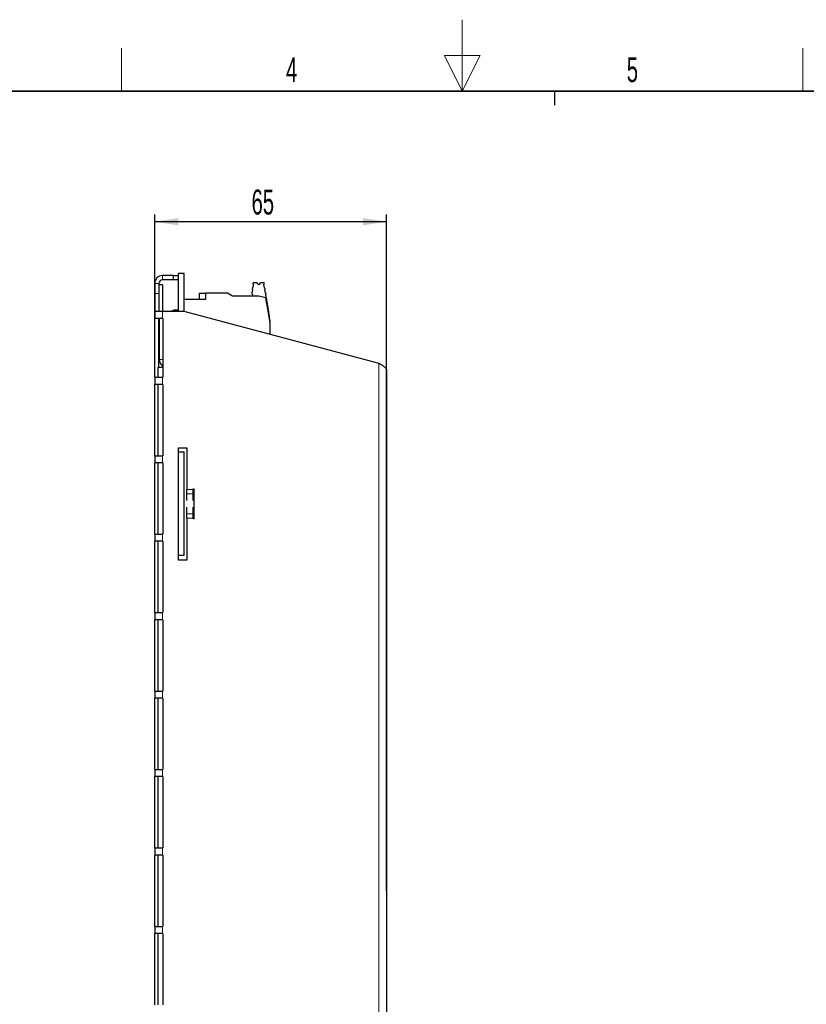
# Model space of a CAD drawing. Header units: millimetres. Extents: x 5 to 418, y 2 to 292.
# Tile 7 of 11: x 155 to 265, y 154 to 292. Entities that reach past the tile are written whole.
import ezdxf

# ---------------------------------------------------------------- set-up
doc = ezdxf.new("R2010")
doc.units = ezdxf.units.MM
doc.layers.add('SLD-0', color=7, linetype='Continuous')
doc.styles.add('SLDTEXTSTYLE0', font='TXT', dxfattribs={"width": 0.605})
doc.dimstyles.new('SLDDIMSTYLE0', dxfattribs={"dimtxt": 3.5, "dimasz": 3.302, "dimexe": 0, "dimexo": 0.0625, "dimgap": 0.875, "dimtad": 1, "dimlfac": 2, "dimrnd": 1e-09, "dimzin": 12, "dimdsep": 46, "dimtxsty": 'SLDTEXTSTYLE0', "dimsah": 1, "dimcen": 0.09, "dimadec": 0, "dimazin": 3, "dimtfac": 1, "dimtofl": 0, "dimtmove": 0, "dimatfit": 3, "dimfxl": 1, "dimfrac": 2, "dimtolj": 1, "dimtzin": 12, "dimarcsym": 0})

# ---------------------------------------------------------------- blocks, each defined once
blk = doc.blocks.new('_D_7')
at = {"layer": 'SLD-0', "color": 7}
for p, q in [((173.91, 246.48), (173.91, 265.17)), ((206.41, 170.36), (206.41, 265.17)), ((206.41, 264.17), (173.91, 264.17))]:
    blk.add_line(p, q, dxfattribs=at)
for points in [[(173.91, 264.17), (177.21, 263.66), (177.21, 264.68)], [(206.41, 264.17), (203.11, 264.68), (203.11, 263.66)]]:
    blk.add_solid(points, dxfattribs=at)
at = {"layer": 'SLD-0', "color": 7, "insert": (187.49, 268.68), "char_height": 3.5, "attachment_point": 1, "style": 'SLDTEXTSTYLE0'}
blk.add_mtext('65', dxfattribs=at)

msp = doc.modelspace()

# ---------------------------------------------------------------- linework, layer by layer
at = {"color": 7, "linetype": 'Continuous', "lineweight": 25}
for p, q in [((178.0593, 256.9093), (177.2593, 256.9093)), ((177.2593, 251.6093), (177.2593, 256.9093)), ((178.0593, 251.596), (178.0593, 256.9093)), ((173.909, 255.5093), (173.909, 254.1093)), ((174.509, 255.5093), (174.509, 254.1093)), ((176.559, 256.6093), (175.009, 256.6093)), ((176.559, 256.0093), (175.009, 256.0093)), ((176.559, 256.0093), (176.559, 256.6093)), ((176.559, 256.6093), (177.2593, 256.6093)), ((177.2593, 256.0093), (176.559, 256.0093)), ((188.2343, 255.6224), (187.7825, 255.6224)), ((189.1542, 255.6224), (188.7343, 255.6224)), ((173.909, 254.1093), (173.909, 251.6093)), ((175.0089, 255.3043), (174.509, 255.3043)), ((174.509, 254.1093), (174.509, 251.6093)), ((175.0089, 255.3043), (175.0089, 251.6093)), ((180.1468, 254.1474), (180.1468, 253.2475)), ((180.1717, 254.1474), (180.3796, 254.1474)), ((180.3796, 254.1474), (181.0343, 254.1474)), ((181.0343, 254.1474), (181.0343, 253.2475)), ((184.1165, 254.1474), (181.0343, 254.1474)), ((184.8093, 253.7474), (184.1165, 254.1474)), ((187.6319, 254.2715), (187.6843, 254.6984)), ((187.7148, 254.9465), (187.7672, 255.3734)), ((189.1759, 255.3743), (189.2603, 254.8955)), ((189.3037, 254.6493), (189.3882, 254.1705)), ((181.0343, 253.2475), (178.0593, 253.2475)), ((188.5093, 253.7474), (184.8093, 253.7474)), ((187.6015, 254.0234), (187.5676, 253.7474)), ((189.5039, 253.481), (188.5093, 253.7474)), ((189.4316, 253.9243), (189.9672, 250.8869)), ((190.1093, 250.0474), (189.5039, 253.481)), ((189.5101, 253.4793), (189.5572, 253.4667)), ((189.8956, 251.5474), (189.5572, 253.4667)), ((173.909, 251.6093), (173.909, 250.6093)), ((173.909, 251.6093), (175.009, 251.6093)), ((175.009, 251.6093), (178.0093, 251.6093)), ((176.5174, 251.7442), (176.2593, 251.6474)), ((176.2593, 251.6093), (176.2593, 251.6474)), ((176.5174, 251.7442), (176.6593, 251.7974)), ((176.7593, 251.6474), (176.5174, 251.7442)), ((176.6593, 251.7974), (177.2593, 251.7974)), ((177.2593, 251.6474), (176.7593, 251.6474)), ((176.7593, 251.6474), (176.7593, 251.6093)), ((178.0093, 251.6093), (205.3093, 244.3593)), ((189.8507, 251.5474), (189.8956, 251.5474)), ((175.009, 250.6093), (173.909, 250.6093)), ((173.909, 242.3593), (173.909, 250.6093)), ((174.509, 243.7593), (174.509, 250.6093)), ((174.5593, 250.6093), (174.5593, 244.8593)), ((175.009, 250.6093), (175.0343, 250.6093)), ((175.0343, 250.6093), (175.0343, 242.3593)), ((190.0843, 250.2224), (190.0009, 250.6955)), ((190.0843, 250.1892), (190.0843, 250.2224)), ((190.1093, 248.3959), (190.1093, 250.0474)), ((174.5593, 249.5968), (174.509, 249.5968)), ((174.509, 248.1218), (174.5593, 248.1218)), ((174.409, 243.7593), (175.0343, 243.7593)), ((174.409, 242.3593), (174.409, 243.7593)), ((175.0089, 243.9722), (175.0089, 243.7593)), ((206.4093, 243.2593), (206.4093, 97.4593)), ((173.909, 242.3593), (173.909, 241.3593)), ((173.909, 242.3593), (175.009, 242.3593)), ((175.0343, 242.3593), (175.009, 242.3593)), ((175.009, 241.3593), (173.909, 241.3593)), ((173.909, 231.3593), (173.909, 241.3593)), ((174.409, 231.3593), (174.409, 241.3593)), ((175.009, 241.3593), (175.0343, 241.3593)), ((175.0343, 241.3593), (175.0343, 231.3593)), ((177.2593, 232.4843), (178.4093, 232.4843)), ((177.2593, 231.9093), (177.2593, 232.4843)), ((178.4093, 232.4843), (178.4093, 226.6409)), ((173.909, 231.3593), (173.909, 230.3593)), ((173.909, 231.3593), (175.009, 231.3593)), ((175.0343, 231.3593), (175.009, 231.3593)), ((177.2593, 231.9093), (178.0593, 231.9093)), ((177.2593, 217.4093), (177.2593, 231.9093)), ((178.0593, 217.4093), (178.0593, 231.9093)), ((175.009, 230.3593), (173.909, 230.3593)), ((173.909, 220.3593), (173.909, 230.3593)), ((174.409, 220.3593), (174.409, 230.3593)), ((175.009, 230.3593), (175.0343, 230.3593)), ((175.0343, 230.3593), (175.0343, 220.3593)), ((178.4093, 226.0024), (178.4093, 226.6409)), ((179.2843, 226.7343), (179.4093, 226.7343)), ((179.2843, 226.6409), (179.2843, 226.7343)), ((179.2843, 226.0024), (179.2843, 226.6409)), ((179.4093, 226.7343), (179.4093, 222.4843)), ((178.4093, 225.0967), (178.4093, 226.0024)), ((179.2843, 225.0967), (179.2843, 226.0024)), ((178.4093, 223.2162), (178.4093, 224.122)), ((179.2843, 223.2162), (179.2843, 224.122)), ((178.4093, 222.5777), (178.4093, 223.2162)), ((178.4093, 222.5777), (178.4093, 216.7343)), ((179.2843, 222.5777), (179.2843, 223.2162)), ((179.2843, 222.4843), (179.2843, 222.5777)), ((179.4093, 222.4843), (179.2843, 222.4843)), ((173.909, 220.3593), (173.909, 219.3593)), ((173.909, 220.3593), (175.009, 220.3593)), ((175.0343, 220.3593), (175.009, 220.3593)), ((175.009, 219.3593), (173.909, 219.3593)), ((173.909, 209.3593), (173.909, 219.3593)), ((174.409, 209.3593), (174.409, 219.3593)), ((175.009, 219.3593), (175.0343, 219.3593)), ((175.0343, 219.3593), (175.0343, 209.3593)), ((177.2593, 217.4093), (178.0593, 217.4093)), ((177.2593, 216.7343), (177.2593, 217.4093)), ((178.4093, 216.7343), (177.2593, 216.7343)), ((173.909, 209.3593), (173.909, 208.3593)), ((173.909, 209.3593), (175.009, 209.3593)), ((175.0343, 209.3593), (175.009, 209.3593)), ((175.009, 208.3593), (173.909, 208.3593)), ((173.909, 198.3593), (173.909, 208.3593)), ((174.409, 198.3593), (174.409, 208.3593)), ((175.009, 208.3593), (175.0343, 208.3593)), ((175.0343, 208.3593), (175.0343, 198.3593)), ((173.909, 198.3593), (173.909, 197.3593)), ((173.909, 198.3593), (175.009, 198.3593)), ((175.0343, 198.3593), (175.009, 198.3593)), ((175.009, 197.3593), (173.909, 197.3593)), ((173.909, 187.3593), (173.909, 197.3593)), ((174.409, 187.3593), (174.409, 197.3593)), ((175.009, 197.3593), (175.0343, 197.3593)), ((175.0343, 197.3593), (175.0343, 187.3593)), ((173.909, 187.3593), (173.909, 186.3593)), ((173.909, 187.3593), (175.009, 187.3593)), ((175.0343, 187.3593), (175.009, 187.3593)), ((175.009, 186.3593), (173.909, 186.3593)), ((173.909, 176.3593), (173.909, 186.3593)), ((174.409, 176.3593), (174.409, 186.3593)), ((175.009, 186.3593), (175.0343, 186.3593)), ((175.0343, 186.3593), (175.0343, 176.3593)), ((173.909, 176.3593), (173.909, 175.3593)), ((173.909, 176.3593), (175.009, 176.3593)), ((175.009, 175.3593), (173.909, 175.3593)), ((173.909, 165.3593), (173.909, 175.3593)), ((174.409, 165.3593), (174.409, 175.3593)), ((175.0343, 176.3593), (175.009, 176.3593)), ((175.009, 175.3593), (175.0343, 175.3593)), ((175.0343, 175.3593), (175.0343, 165.3593)), ((173.909, 165.3593), (173.909, 164.3593)), ((173.909, 165.3593), (175.009, 165.3593)), ((175.009, 164.3593), (173.909, 164.3593)), ((173.909, 154.3593), (173.909, 164.3593)), ((174.409, 154.3593), (174.409, 164.3593)), ((175.0343, 165.3593), (175.009, 165.3593)), ((175.009, 164.3593), (175.0343, 164.3593)), ((175.0343, 164.3593), (175.0343, 154.3593))]:
    msp.add_line(p, q, dxfattribs=at)
at = {"color": 7, "linetype": 'Continuous', "lineweight": 18}
for p, q in [((174.509, 255.5093), (173.909, 255.5093)), ((175.009, 256.0093), (175.009, 256.6093)), ((173.909, 254.1093), (174.509, 254.1093)), ((175.009, 251.6093), (175.009, 250.6093)), ((189.9672, 250.8869), (189.9613, 250.8869)), ((189.9951, 250.6955), (190.0009, 250.6955)), ((175.0343, 244.8593), (174.5593, 244.8593)), ((205.3093, 244.3593), (205.3093, 96.3593)), ((175.009, 242.3593), (175.009, 241.3593)), ((175.009, 231.3593), (175.009, 230.3593)), ((179.2843, 226.6409), (178.4093, 226.6409)), ((179.2843, 226.0024), (178.4093, 226.0024)), ((179.2843, 223.2162), (178.4093, 223.2162)), ((179.2843, 222.5777), (178.4093, 222.5777)), ((175.009, 220.3593), (175.009, 219.3593)), ((175.009, 209.3593), (175.009, 208.3593)), ((175.009, 198.3593), (175.009, 197.3593)), ((175.009, 187.3593), (175.009, 186.3593)), ((175.009, 176.3593), (175.009, 175.3593)), ((175.009, 165.3593), (175.009, 164.3593))]:
    msp.add_line(p, q, dxfattribs=at)
at = {"color": 7, "linetype": 'Continuous', "lineweight": 25, "flags": 128}
msp.add_lwpolyline([(190.0009, 250.6955), (189.99, 250.7574), (189.9787, 250.8216), (189.9672, 250.8869)], dxfattribs=at)
at = {"color": 7, "linetype": 'Continuous', "lineweight": 25}
for centre, radius, start, end in [((175.009, 255.5093), 1.1, 90.000884, 179.999261), ((175.009, 255.5093), 0.5, 90.000228, 179.999025), ((187.7825, 255.4974), 0.125, 90.000841, 262.9993), ((188.4843, 255.6224), 0.25, 180.00074, 359.99926), ((189.1542, 255.4974), 0.125, 280.00032, 89.999555), ((187.6167, 254.1474), 0.125, 83.003014, 262.997653), ((187.6996, 254.8224), 0.125, 82.999625, 263.00021), ((189.282, 254.7724), 0.125, 280.00206, 99.997149), ((189.4099, 254.0474), 0.125, 280.002054, 99.997154), ((175.6593, 244.8593), 1.1, 180.000497, 235.37632)]:
    msp.add_arc(centre, radius, start, end, dxfattribs=at)
msp.add_open_spline([(205.3093, 244.3593), (205.4539, 244.2678), (205.7275, 244.0945), (206.0791, 243.8283), (206.3491, 243.5607), (206.3914, 243.349), (206.4093, 243.2593)], degree=3, knots=[0, 0, 0, 0, 0.31893175, 0.60375054, 0.83214346, 1, 1, 1, 1], dxfattribs=at)
at = {"layer": 'SLD-0', "lineweight": 18}
for p, q in [((217, 292.5), (217, 282.5)), ((169.25, 282.5), (169.25, 288.5)), ((219.5, 287.5), (214.5, 287.5)), ((214.5, 287.5), (217, 282.5)), ((217, 282.5), (219.5, 287.5)), ((264.75, 282.5), (264.75, 288.5))]:
    msp.add_line(p, q, dxfattribs=at)
at = {"layer": 'SLD-0', "lineweight": 35}
msp.add_line((408, 282.5), (26, 282.5), dxfattribs=at)
at = {"layer": 'SLD-0'}
msp.add_line((230, 280.5), (230, 282.5), dxfattribs=at)
msp.add_line((230, 280.5), (230, 282.5), dxfattribs=at)

# ---------------------------------------------------------------- texts
at = {"layer": 'SLD-0', "char_height": 3.5, "attachment_point": 2, "style": 'SLDTEXTSTYLE0'}
for s, insert in [('4', (193.1027, 287.243)), ('5', (240.8527, 287.243))]:
    msp.add_mtext(s, dxfattribs=dict(at, insert=insert))

# ---------------------------------------------------------------- dimensions: what is measured, and where the dimension line sits
at = {"layer": 'SLD-0', "color": 7}
dim = msp.add_linear_dim(base=(173.909, 264.1699), p1=(206.4093, 170.3593), p2=(173.909, 246.4843), dimstyle='SLDDIMSTYLE0', dxfattribs=at)
dim.commit()
dim.dimension.update_dxf_attribs({"geometry": '_D_7', "text_midpoint": (190.1592, 264.1699), "dimtype": 160})

doc.saveas('drawing.dxf')
